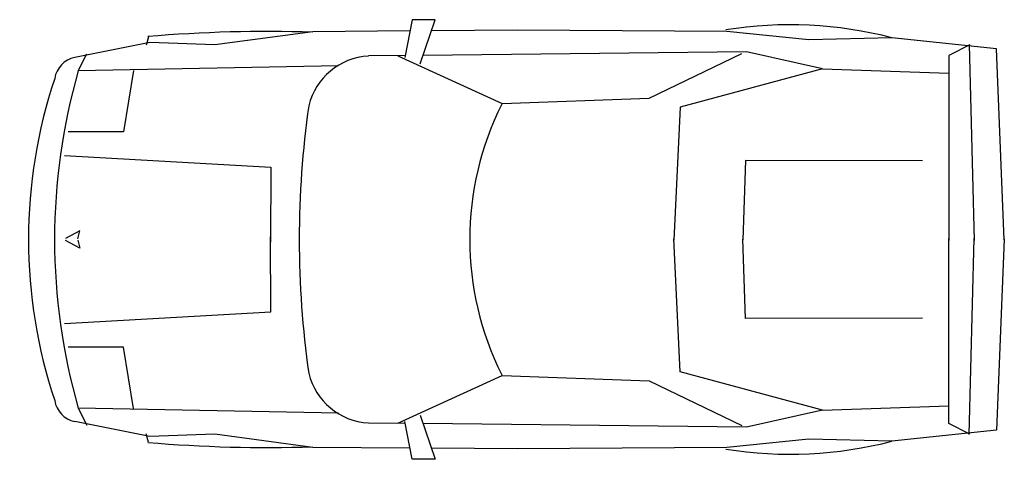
# Model space of a CAD drawing. Extents: x 18.01 to 21.92, y -10.72 to -8.98.
import ezdxf

# ---------------------------------------------------------------- set-up
doc = ezdxf.new("R2010")
doc.units = 0
doc.header["$MEASUREMENT"] = 0
doc.layers.get('0').update_dxf_attribs({"linetype": 'CONTINUOUS'})

# ---------------------------------------------------------------- blocks, each defined once
blk = doc.blocks.new('AUTODEP')
for p, q in [((1.5223, 0.8721), (1.4934, 0.722)), ((1.6146, 0.8722), (1.5223, 0.8721)), ((1.5548, 0.6967), (1.6146, 0.8722)), ((1.1288, 0.8247), (0.7402, 0.7719)), ((1.5138, 0.8278), (1.1288, 0.8247)), ((1.9405, 0.8313), (1.5997, 0.8285)), ((2.7714, 0.8256), (1.9405, 0.8313)), ((3.0965, 0.792), (2.7714, 0.8256)), ((0.4816, 0.7815), (0.1838, 0.722)), ((0.477, 0.8038), (0.467, 0.7706)), ((0.7402, 0.7719), (0.4816, 0.7815)), ((3.4264, 0.8002), (3.0965, 0.792)), ((3.841, 0.7567), (3.4264, 0.8002)), ((2.8493, 0.7444), (1.5664, 0.7305)), ((3.1507, 0.6771), (2.8493, 0.7444)), ((3.736, 0.772), (3.6524, 0.7296)), ((3.7328, 0.7742), (3.7525, -0.0043)), ((3.8725, -0.0014), (3.841, 0.7567)), ((0.1977, 0.6693), (0.2314, 0.7369)), ((1.4949, 0.7298), (1.349, 0.7282)), ((1.4654, 0.7294), (1.8805, 0.5399)), ((2.4627, 0.5602), (2.8316, 0.7384)), ((3.6524, 0.7296), (3.6526, -0.0036)), ((1.2303, 0.689), (0.1977, 0.6693)), ((0.4163, 0.6701), (0.3771, 0.4269)), ((3.1507, 0.6771), (2.5864, 0.5249)), ((3.1507, 0.6771), (3.6525, 0.6595)), ((1.8805, 0.5399), (2.4627, 0.5602)), ((2.5864, 0.5249), (2.5617, -0.0033)), ((0.3771, 0.4269), (0.1571, 0.4266)), ((0.1427, 0.3334), (0.9618, 0.2872)), ((2.8458, 0.3135), (2.8344, -0.0011)), ((3.548, 0.3122), (2.8458, 0.3135)), ((0.9618, 0.2872), (0.9599, -0.0105)), ((0.204, 0.0348), (0.1468, 0.0043)), ((0.1963, 0.0021), (0.204, 0.0348)), ((0.9618, -0.2872), (0.9599, 0.0105)), ((2.5864, -0.5249), (2.5617, 0.0033)), ((2.8458, -0.3135), (2.8344, 0.0011)), ((3.6524, -0.7296), (3.6526, 0.0036)), ((3.7328, -0.7742), (3.7525, 0.0043)), ((3.8725, 0.0014), (3.841, -0.7567)), ((0.204, -0.0348), (0.1468, -0.0043)), ((0.1963, -0.0021), (0.204, -0.0348)), ((0.1427, -0.3334), (0.9618, -0.2872)), ((3.548, -0.3122), (2.8458, -0.3135)), ((0.3771, -0.4269), (0.1571, -0.4266)), ((0.4163, -0.6701), (0.3771, -0.4269)), ((1.4654, -0.7294), (1.8805, -0.5399)), ((1.8805, -0.5399), (2.4627, -0.5602)), ((3.1507, -0.6771), (2.5864, -0.5249)), ((2.4627, -0.5602), (2.8316, -0.7384)), ((3.1507, -0.6771), (3.6525, -0.6595)), ((0.1977, -0.6693), (0.2314, -0.7369)), ((1.2303, -0.689), (0.1977, -0.6693)), ((1.5548, -0.6967), (1.6146, -0.8722)), ((3.1507, -0.6771), (2.8493, -0.7444)), ((0.4816, -0.7815), (0.1838, -0.722)), ((1.4949, -0.7298), (1.349, -0.7282)), ((1.5223, -0.8721), (1.4934, -0.722)), ((2.8493, -0.7444), (1.5664, -0.7305)), ((3.736, -0.772), (3.6524, -0.7296)), ((0.477, -0.8038), (0.467, -0.7706)), ((0.7402, -0.7719), (0.4816, -0.7815)), ((1.1288, -0.8247), (0.7402, -0.7719)), ((3.841, -0.7567), (3.4264, -0.8002)), ((3.0965, -0.792), (2.7714, -0.8256)), ((3.4264, -0.8002), (3.0965, -0.792)), ((1.5138, -0.8278), (1.1288, -0.8247)), ((1.9405, -0.8313), (1.5997, -0.8285)), ((2.7714, -0.8256), (1.9405, -0.8313)), ((1.6146, -0.8722), (1.5223, -0.8721))]:
    blk.add_line(p, q)
for centre, radius, start, end in [((0.9455, -4.6751), 5.5005, 88.1098, 94.9195), ((3.0226, -0.7455), 1.5976, 75.358, 99.1946), ((0.2034, 0.6235), 0.1004, 101.3075, 170.8918), ((1.3649, 0.4684), 0.2602, 93.5097, 166.072), ((2.53, 0), 2.4264, 163.9881, 196.0119), ((2.0124, 0), 2.0124, 161.4744, 198.5256), ((4.8474, 0), 3.7726, 171.9077, 188.0923), ((2.9488, 0), 1.1976, 153.3754, 206.6246), ((1.3649, -0.4684), 0.2602, 193.928, 266.4903), ((0.2034, -0.6235), 0.1004, 189.1082, 258.6925), ((0.9455, 4.6751), 5.5005, 265.0805, 271.8902), ((3.0226, 0.7455), 1.5976, 260.8054, 284.642)]:
    blk.add_arc(centre, radius, start, end)

msp = doc.modelspace()

# ---------------------------------------------------------------- block references
msp.add_blockref('AUTODEP', (18.0495, -9.8502))

doc.saveas('drawing.dxf')
